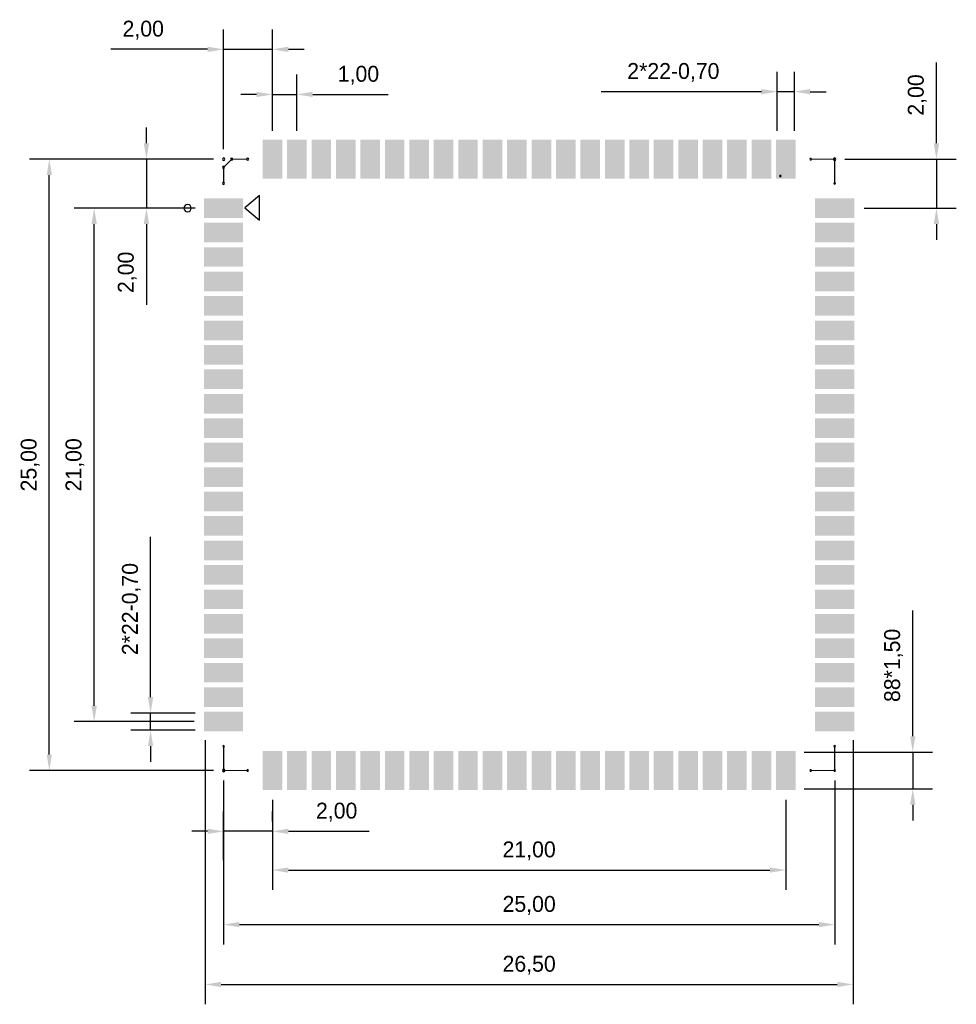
# Model space of a CAD drawing. Header units: millimetres. Extents: x 79.8 to 118.1, y 60.3 to 100.6.
import ezdxf

# ---------------------------------------------------------------- set-up
doc = ezdxf.new("R2010")
doc.units = ezdxf.units.MM
for name, color, linetype in [('Mechanical2', 216, 'Continuous'), ('TopLayer', 1, 'Continuous'), ('TopOverlay', 2, 'Continuous'), ('TopPaste', 8, 'Continuous'), ('TopSolder', 216, 'Continuous')]:
    doc.layers.add(name, color=color, linetype=linetype)
doc.dimstyles.new('ISO-25', dxfattribs={"dimscale": 0.65, "dimtxt": 1, "dimasz": 1, "dimexe": 1.25, "dimexo": 0.625, "dimtad": 1, "dimzin": 0, "dimtxsty": 'Standard', "dimcen": 2.5, "dimadec": 0, "dimazin": 0, "dimtfac": 1, "dimtmove": 0, "dimatfit": 3, "dimfxl": 1, "dimarcsym": 0})

# ---------------------------------------------------------------- blocks, each defined once
blk = doc.blocks.new('*D2')
at = {"color": 0, "lineweight": -2}
for p, q in [((90.114, 96.019), (90.114, 98.324)), ((91.114, 96.019), (91.114, 98.324)), ((89.464, 97.512), (88.814, 97.512)), ((90.114, 97.512), (91.114, 97.512)), ((91.764, 97.512), (94.851, 97.512))]:
    blk.add_line(p, q, dxfattribs=at)
at = {"color": 0}
for points in [[(89.464, 97.404), (89.464, 97.62), (90.114, 97.512)], [(91.764, 97.62), (91.764, 97.404), (91.114, 97.512)]]:
    blk.add_solid(points, dxfattribs=at)
at = {"layer": 'Defpoints', "color": 0}
for p in [(91.114, 97.512), (90.114, 95.613), (91.114, 95.613)]:
    blk.add_point(p, dxfattribs=at)
at = {"color": 0, "insert": (93.632, 98.297), "char_height": 0.65, "attachment_point": 5}
blk.add_mtext('1,00', dxfattribs=at)
blk = doc.blocks.new('*D4')
at = {"color": 0, "lineweight": -2}
for p, q in [((110.764, 96.019), (110.764, 98.438)), ((111.464, 96.019), (111.464, 98.438)), ((110.114, 97.625), (103.56, 97.625)), ((111.464, 97.625), (110.764, 97.625)), ((112.114, 97.625), (112.764, 97.625))]:
    blk.add_line(p, q, dxfattribs=at)
at = {"color": 0}
for points in [[(110.114, 97.517), (110.114, 97.734), (110.764, 97.625)], [(112.114, 97.734), (112.114, 97.517), (111.464, 97.625)]]:
    blk.add_solid(points, dxfattribs=at)
at = {"layer": 'Defpoints', "color": 0}
for p in [(110.764, 97.625), (110.764, 95.613), (111.464, 95.613)]:
    blk.add_point(p, dxfattribs=at)
at = {"color": 0, "insert": (106.512, 98.411), "char_height": 0.65, "attachment_point": 5}
blk.add_mtext('2*22-0,70', dxfattribs=at)
blk = doc.blocks.new('*D7')
at = {"color": 0, "lineweight": -2}
for p, q in [((90.114, 68.656), (90.114, 64.977)), ((111.114, 68.656), (111.114, 64.977)), ((90.764, 65.79), (110.464, 65.79))]:
    blk.add_line(p, q, dxfattribs=at)
at = {"color": 0}
for points in [[(90.764, 65.898), (90.764, 65.682), (90.114, 65.79)], [(110.464, 65.682), (110.464, 65.898), (111.114, 65.79)]]:
    blk.add_solid(points, dxfattribs=at)
at = {"layer": 'Defpoints', "color": 0}
for p in [(90.114, 69.062), (111.114, 69.062), (111.114, 65.79)]:
    blk.add_point(p, dxfattribs=at)
at = {"color": 0, "insert": (100.614, 66.575), "char_height": 0.65, "attachment_point": 5}
blk.add_mtext('21,00', dxfattribs=at)
blk = doc.blocks.new('*D8')
at = {"color": 0, "lineweight": -2}
for p, q in [((88.114, 69.457), (88.114, 62.746)), ((113.114, 69.457), (113.114, 62.746)), ((88.764, 63.559), (112.464, 63.559))]:
    blk.add_line(p, q, dxfattribs=at)
at = {"color": 0}
for points in [[(88.764, 63.667), (88.764, 63.451), (88.114, 63.559)], [(112.464, 63.451), (112.464, 63.667), (113.114, 63.559)]]:
    blk.add_solid(points, dxfattribs=at)
at = {"layer": 'Defpoints', "color": 0}
for p in [(88.114, 69.863), (113.114, 69.863), (113.114, 63.559)]:
    blk.add_point(p, dxfattribs=at)
at = {"color": 0, "insert": (100.614, 64.344), "char_height": 0.65, "attachment_point": 5}
blk.add_mtext('25,00', dxfattribs=at)
blk = doc.blocks.new('*D9')
at = {"color": 0, "lineweight": -2}
for p, q in [((87.708, 94.863), (80.174, 94.863)), ((80.987, 70.513), (80.987, 94.213)), ((87.708, 69.863), (80.174, 69.863))]:
    blk.add_line(p, q, dxfattribs=at)
at = {"color": 0}
for points in [[(81.095, 94.213), (80.879, 94.213), (80.987, 94.863)], [(80.879, 70.513), (81.095, 70.513), (80.987, 69.863)]]:
    blk.add_solid(points, dxfattribs=at)
at = {"layer": 'Defpoints', "color": 0}
for p in [(80.987, 94.863), (88.114, 94.863), (88.114, 69.863)]:
    blk.add_point(p, dxfattribs=at)
at = {"color": 0, "insert": (80.201, 82.363), "char_height": 0.65, "attachment_point": 5, "rotation": 90}
blk.add_mtext('25,00', dxfattribs=at)
blk = doc.blocks.new('*D11')
at = {"color": 0, "lineweight": -2}
for p, q in [((84.959, 95.513), (84.959, 96.163)), ((87.708, 94.863), (84.147, 94.863)), ((84.959, 94.863), (84.959, 92.863)), ((86.958, 92.863), (84.147, 92.863)), ((84.959, 92.213), (84.959, 88.909))]:
    blk.add_line(p, q, dxfattribs=at)
at = {"color": 0}
for points in [[(84.851, 95.513), (85.067, 95.513), (84.959, 94.863)], [(85.067, 92.213), (84.851, 92.213), (84.959, 92.863)]]:
    blk.add_solid(points, dxfattribs=at)
at = {"layer": 'Defpoints', "color": 0}
for p in [(88.114, 94.863), (84.959, 92.863), (87.364, 92.863)]:
    blk.add_point(p, dxfattribs=at)
at = {"color": 0, "insert": (84.174, 90.236), "char_height": 0.65, "attachment_point": 5, "rotation": 90}
blk.add_mtext('2,00', dxfattribs=at)
blk = doc.blocks.new('*D12')
at = {"color": 0, "lineweight": -2}
for p, q in [((86.958, 92.863), (82.009, 92.863)), ((82.821, 72.513), (82.821, 92.213)), ((86.907, 71.863), (82.009, 71.863))]:
    blk.add_line(p, q, dxfattribs=at)
at = {"color": 0}
for points in [[(82.93, 92.213), (82.713, 92.213), (82.821, 92.863)], [(82.713, 72.513), (82.93, 72.513), (82.821, 71.863)]]:
    blk.add_solid(points, dxfattribs=at)
at = {"layer": 'Defpoints', "color": 0}
for p in [(82.821, 92.863), (87.364, 92.863), (87.313, 71.863)]:
    blk.add_point(p, dxfattribs=at)
at = {"color": 0, "insert": (82.036, 82.363), "char_height": 0.65, "attachment_point": 5, "rotation": 90}
blk.add_mtext('21,00', dxfattribs=at)
blk = doc.blocks.new('*D13')
at = {"color": 0, "lineweight": -2}
for p, q in [((85.129, 72.863), (85.129, 79.417)), ((86.958, 72.213), (84.317, 72.213)), ((85.129, 71.513), (85.129, 72.213)), ((86.958, 71.513), (84.317, 71.513)), ((85.129, 70.863), (85.129, 70.213))]:
    blk.add_line(p, q, dxfattribs=at)
at = {"color": 0}
for points in [[(85.021, 72.863), (85.238, 72.863), (85.129, 72.213)], [(85.238, 70.863), (85.021, 70.863), (85.129, 71.513)]]:
    blk.add_solid(points, dxfattribs=at)
at = {"layer": 'Defpoints', "color": 0}
for p in [(85.129, 72.213), (87.364, 72.213), (87.364, 71.513)]:
    blk.add_point(p, dxfattribs=at)
at = {"color": 0, "insert": (84.344, 76.465), "char_height": 0.65, "attachment_point": 5, "rotation": 90}
blk.add_mtext('2*22-0,70', dxfattribs=at)
blk = doc.blocks.new('*D14')
at = {"color": 0, "lineweight": -2}
for p, q in [((88.114, 66.196), (88.114, 68.187)), ((90.114, 67.781), (90.114, 68.187)), ((87.464, 67.374), (86.814, 67.374)), ((90.114, 67.374), (88.114, 67.374)), ((90.764, 67.374), (94.068, 67.374))]:
    blk.add_line(p, q, dxfattribs=at)
at = {"color": 0}
for points in [[(87.464, 67.266), (87.464, 67.483), (88.114, 67.374)], [(90.764, 67.483), (90.764, 67.266), (90.114, 67.374)]]:
    blk.add_solid(points, dxfattribs=at)
at = {"layer": 'Defpoints', "color": 0}
for p in [(88.114, 67.374), (90.114, 67.374), (88.114, 65.79)]:
    blk.add_point(p, dxfattribs=at)
at = {"color": 0, "insert": (92.741, 68.16), "char_height": 0.65, "attachment_point": 5}
blk.add_mtext('2,00', dxfattribs=at)
blk = doc.blocks.new('*D15')
at = {"color": 0, "lineweight": -2}
for p, q in [((87.364, 71.107), (87.364, 60.299)), ((113.864, 71.107), (113.864, 60.299)), ((88.014, 61.112), (113.214, 61.112))]:
    blk.add_line(p, q, dxfattribs=at)
at = {"color": 0}
for points in [[(88.014, 61.22), (88.014, 61.004), (87.364, 61.112)], [(113.214, 61.004), (113.214, 61.22), (113.864, 61.112)]]:
    blk.add_solid(points, dxfattribs=at)
at = {"layer": 'Defpoints', "color": 0}
for p in [(87.364, 71.513), (113.864, 71.513), (113.864, 61.112)]:
    blk.add_point(p, dxfattribs=at)
at = {"color": 0, "insert": (100.614, 61.897), "char_height": 0.65, "attachment_point": 5}
blk.add_mtext('26,50', dxfattribs=at)
blk = doc.blocks.new('*D16')
at = {"color": 0, "lineweight": -2}
for p, q in [((88.114, 95.269), (88.114, 100.17)), ((90.114, 96.019), (90.114, 100.17)), ((87.464, 99.357), (83.501, 99.357)), ((88.114, 99.357), (90.114, 99.357)), ((90.764, 99.357), (91.414, 99.357))]:
    blk.add_line(p, q, dxfattribs=at)
at = {"color": 0}
for points in [[(87.464, 99.249), (87.464, 99.466), (88.114, 99.357)], [(90.764, 99.466), (90.764, 99.249), (90.114, 99.357)]]:
    blk.add_solid(points, dxfattribs=at)
at = {"layer": 'Defpoints', "color": 0}
for p in [(90.114, 99.357), (90.114, 95.613), (88.114, 94.863)]:
    blk.add_point(p, dxfattribs=at)
at = {"color": 0, "insert": (84.828, 100.143), "char_height": 0.65, "attachment_point": 5}
blk.add_mtext('2,00', dxfattribs=at)
blk = doc.blocks.new('*D18')
at = {"color": 0, "lineweight": -2}
for p, q in [((117.274, 95.513), (117.274, 98.817)), ((113.521, 94.863), (118.087, 94.863)), ((117.274, 94.863), (117.274, 92.863)), ((114.321, 92.863), (118.087, 92.863)), ((117.274, 92.213), (117.274, 91.563))]:
    blk.add_line(p, q, dxfattribs=at)
at = {"color": 0}
for points in [[(117.166, 95.513), (117.383, 95.513), (117.274, 94.863)], [(117.383, 92.213), (117.166, 92.213), (117.274, 92.863)]]:
    blk.add_solid(points, dxfattribs=at)
at = {"layer": 'Defpoints', "color": 0}
for p in [(113.115, 94.863), (113.915, 92.863), (117.274, 92.863)]:
    blk.add_point(p, dxfattribs=at)
at = {"color": 0, "insert": (116.489, 97.49), "char_height": 0.65, "attachment_point": 5, "rotation": 90}
blk.add_mtext('2,00', dxfattribs=at)
blk = doc.blocks.new('*D19')
at = {"color": 0, "lineweight": -2}
for p, q in [((116.306, 71.263), (116.306, 76.409)), ((111.87, 70.613), (117.119, 70.613)), ((116.306, 70.613), (116.306, 69.113)), ((111.87, 69.113), (117.119, 69.113)), ((116.306, 68.463), (116.306, 67.813))]:
    blk.add_line(p, q, dxfattribs=at)
at = {"color": 0}
for points in [[(116.198, 71.263), (116.415, 71.263), (116.306, 70.613)], [(116.415, 68.463), (116.198, 68.463), (116.306, 69.113)]]:
    blk.add_solid(points, dxfattribs=at)
at = {"layer": 'Defpoints', "color": 0}
for p in [(111.464, 70.613), (111.464, 69.113), (116.306, 69.113)]:
    blk.add_point(p, dxfattribs=at)
at = {"color": 0, "insert": (115.521, 74.161), "char_height": 0.65, "attachment_point": 5, "rotation": 90}
blk.add_mtext('88*1,50', dxfattribs=at)

msp = doc.modelspace()

# ---------------------------------------------------------------- linework, layer by layer
at = {"layer": 'Mechanical2'}
for centre, start, end in [((88.114, 94.863), 360, 180), ((88.114, 94.863), 360, 180), ((88.114, 94.863), 180, 0), ((88.114, 94.863), 180, 0), ((113.115, 94.863), 359.9947, 179.9947), ((113.115, 94.863), 179.9947, 359.9947), ((113.115, 94.863), 179.9947, 359.9947), ((88.114, 69.863), 0, 180), ((88.114, 69.863), 0, 180), ((88.114, 69.863), 180, 0), ((88.114, 69.863), 180, 0)]:
    msp.add_arc(centre, 0.05, start, end, dxfattribs=at)
at = {"layer": 'TopLayer'}
for points in [[(89.764, 94.113), (90.464, 94.113), (89.764, 95.613), (90.464, 95.613)], [(90.764, 94.113), (91.464, 94.113), (90.764, 95.613), (91.464, 95.613)], [(91.764, 94.113), (92.464, 94.113), (91.764, 95.613), (92.464, 95.613)], [(92.764, 94.113), (93.464, 94.113), (92.764, 95.613), (93.464, 95.613)], [(93.764, 94.113), (94.464, 94.113), (93.764, 95.613), (94.464, 95.613)], [(94.764, 94.113), (95.464, 94.113), (94.764, 95.613), (95.464, 95.613)], [(95.764, 94.113), (96.464, 94.113), (95.764, 95.613), (96.464, 95.613)], [(96.764, 94.113), (97.464, 94.113), (96.764, 95.613), (97.464, 95.613)], [(97.764, 94.113), (98.464, 94.113), (97.764, 95.613), (98.464, 95.613)], [(98.764, 94.113), (99.464, 94.113), (98.764, 95.613), (99.464, 95.613)], [(99.764, 94.113), (100.464, 94.113), (99.764, 95.613), (100.464, 95.613)], [(100.764, 94.113), (101.464, 94.113), (100.764, 95.613), (101.464, 95.613)], [(101.764, 94.113), (102.464, 94.113), (101.764, 95.613), (102.464, 95.613)], [(102.764, 94.113), (103.464, 94.113), (102.764, 95.613), (103.464, 95.613)], [(103.764, 94.113), (104.464, 94.113), (103.764, 95.613), (104.464, 95.613)], [(104.764, 94.113), (105.464, 94.113), (104.764, 95.613), (105.464, 95.613)], [(105.764, 94.113), (106.464, 94.113), (105.764, 95.613), (106.464, 95.613)], [(106.764, 94.113), (107.464, 94.113), (106.764, 95.613), (107.464, 95.613)], [(107.764, 94.113), (108.464, 94.113), (107.764, 95.613), (108.464, 95.613)], [(108.764, 94.113), (109.464, 94.113), (108.764, 95.613), (109.464, 95.613)], [(109.764, 94.113), (110.464, 94.113), (109.764, 95.613), (110.464, 95.613)], [(110.764, 94.113), (111.464, 94.113), (110.764, 95.613), (111.464, 95.613)], [(88.864, 92.513), (88.864, 93.213), (87.364, 92.513), (87.364, 93.213)], [(112.364, 93.213), (112.364, 92.513), (113.864, 93.213), (113.864, 92.513)], [(88.864, 91.513), (88.864, 92.213), (87.364, 91.513), (87.364, 92.213)], [(112.364, 92.213), (112.364, 91.513), (113.864, 92.213), (113.864, 91.513)], [(88.864, 90.513), (88.864, 91.213), (87.364, 90.513), (87.364, 91.213)], [(112.364, 91.213), (112.364, 90.513), (113.864, 91.213), (113.864, 90.513)], [(88.864, 89.513), (88.864, 90.213), (87.364, 89.513), (87.364, 90.213)], [(112.364, 90.213), (112.364, 89.513), (113.864, 90.213), (113.864, 89.513)], [(88.864, 88.513), (88.864, 89.213), (87.364, 88.513), (87.364, 89.213)], [(112.364, 89.213), (112.364, 88.513), (113.864, 89.213), (113.864, 88.513)], [(88.864, 87.513), (88.864, 88.213), (87.364, 87.513), (87.364, 88.213)], [(112.364, 88.213), (112.364, 87.513), (113.864, 88.213), (113.864, 87.513)], [(88.864, 86.513), (88.864, 87.213), (87.364, 86.513), (87.364, 87.213)], [(112.364, 87.213), (112.364, 86.513), (113.864, 87.213), (113.864, 86.513)], [(88.864, 85.513), (88.864, 86.213), (87.364, 85.513), (87.364, 86.213)], [(112.364, 86.213), (112.364, 85.513), (113.864, 86.213), (113.864, 85.513)], [(88.864, 84.513), (88.864, 85.213), (87.364, 84.513), (87.364, 85.213)], [(112.364, 85.213), (112.364, 84.513), (113.864, 85.213), (113.864, 84.513)], [(88.864, 83.513), (88.864, 84.213), (87.364, 83.513), (87.364, 84.213)], [(112.364, 84.213), (112.364, 83.513), (113.864, 84.213), (113.864, 83.513)], [(88.864, 82.513), (88.864, 83.213), (87.364, 82.513), (87.364, 83.213)], [(112.364, 83.213), (112.364, 82.513), (113.864, 83.213), (113.864, 82.513)], [(88.864, 81.513), (88.864, 82.213), (87.364, 81.513), (87.364, 82.213)], [(112.364, 82.213), (112.364, 81.513), (113.864, 82.213), (113.864, 81.513)], [(88.864, 80.513), (88.864, 81.213), (87.364, 80.513), (87.364, 81.213)], [(112.364, 81.213), (112.364, 80.513), (113.864, 81.213), (113.864, 80.513)], [(88.864, 79.513), (88.864, 80.213), (87.364, 79.513), (87.364, 80.213)], [(112.364, 80.213), (112.364, 79.513), (113.864, 80.213), (113.864, 79.513)], [(88.864, 78.513), (88.864, 79.213), (87.364, 78.513), (87.364, 79.213)], [(112.364, 79.213), (112.364, 78.513), (113.864, 79.213), (113.864, 78.513)], [(88.864, 77.513), (88.864, 78.213), (87.364, 77.513), (87.364, 78.213)], [(112.364, 78.213), (112.364, 77.513), (113.864, 78.213), (113.864, 77.513)], [(88.864, 76.513), (88.864, 77.213), (87.364, 76.513), (87.364, 77.213)], [(112.364, 77.213), (112.364, 76.513), (113.864, 77.213), (113.864, 76.513)], [(88.864, 75.513), (88.864, 76.213), (87.364, 75.513), (87.364, 76.213)], [(112.364, 76.213), (112.364, 75.513), (113.864, 76.213), (113.864, 75.513)], [(88.864, 74.513), (88.864, 75.213), (87.364, 74.513), (87.364, 75.213)], [(112.364, 75.213), (112.364, 74.513), (113.864, 75.213), (113.864, 74.513)], [(88.864, 73.513), (88.864, 74.213), (87.364, 73.513), (87.364, 74.213)], [(112.364, 74.213), (112.364, 73.513), (113.864, 74.213), (113.864, 73.513)], [(88.864, 72.513), (88.864, 73.213), (87.364, 72.513), (87.364, 73.213)], [(112.364, 73.213), (112.364, 72.513), (113.864, 73.213), (113.864, 72.513)], [(88.864, 71.513), (88.864, 72.213), (87.364, 71.513), (87.364, 72.213)], [(112.364, 72.213), (112.364, 71.513), (113.864, 72.213), (113.864, 71.513)], [(90.464, 70.613), (89.764, 70.613), (90.464, 69.113), (89.764, 69.113)], [(91.464, 70.613), (90.764, 70.613), (91.464, 69.113), (90.764, 69.113)], [(92.464, 70.613), (91.764, 70.613), (92.464, 69.113), (91.764, 69.113)], [(93.464, 70.613), (92.764, 70.613), (93.464, 69.113), (92.764, 69.113)], [(94.464, 70.613), (93.764, 70.613), (94.464, 69.113), (93.764, 69.113)], [(95.464, 70.613), (94.764, 70.613), (95.464, 69.113), (94.764, 69.113)], [(96.464, 70.613), (95.764, 70.613), (96.464, 69.113), (95.764, 69.113)], [(97.464, 70.613), (96.764, 70.613), (97.464, 69.113), (96.764, 69.113)], [(98.464, 70.613), (97.764, 70.613), (98.464, 69.113), (97.764, 69.113)], [(99.464, 70.613), (98.764, 70.613), (99.464, 69.113), (98.764, 69.113)], [(100.464, 70.613), (99.764, 70.613), (100.464, 69.113), (99.764, 69.113)], [(101.464, 70.613), (100.764, 70.613), (101.464, 69.113), (100.764, 69.113)], [(102.464, 70.613), (101.764, 70.613), (102.464, 69.113), (101.764, 69.113)], [(103.464, 70.613), (102.764, 70.613), (103.464, 69.113), (102.764, 69.113)], [(104.464, 70.613), (103.764, 70.613), (104.464, 69.113), (103.764, 69.113)], [(105.464, 70.613), (104.764, 70.613), (105.464, 69.113), (104.764, 69.113)], [(106.464, 70.613), (105.764, 70.613), (106.464, 69.113), (105.764, 69.113)], [(107.464, 70.613), (106.764, 70.613), (107.464, 69.113), (106.764, 69.113)], [(108.464, 70.613), (107.764, 70.613), (108.464, 69.113), (107.764, 69.113)], [(109.464, 70.613), (108.764, 70.613), (109.464, 69.113), (108.764, 69.113)], [(110.464, 70.613), (109.764, 70.613), (110.464, 69.113), (109.764, 69.113)], [(111.464, 70.613), (110.764, 70.613), (111.464, 69.113), (110.764, 69.113)]]:
    msp.add_solid(points, dxfattribs=at)
at = {"layer": 'TopOverlay'}
for p, q in [((89.585, 93.384), (88.985, 92.875)), ((89.585, 92.374), (89.585, 93.384)), ((88.985, 92.875), (89.585, 92.374))]:
    msp.add_line(p, q, dxfattribs=at)
at = {"layer": 'TopOverlay', "const_width": 0.05}
for points in [[(88.114, 93.875), (88.114, 94.529), (88.447, 94.863), (89.102, 94.863)], [(112.125, 94.863), (113.114, 94.863), (113.114, 93.875)], [(89.102, 69.863), (88.114, 69.863), (88.114, 70.851)], [(112.125, 69.863), (113.114, 69.863), (113.114, 70.851)]]:
    msp.add_lwpolyline(points, dxfattribs=at)
at = {"layer": 'TopOverlay'}
for centre, radius, start, end in [((88.447, 94.863), 0.0445, 360, 180), ((88.447, 94.863), 0.0445, 360, 180), ((88.447, 94.863), 0.0445, 180, 0), ((88.447, 94.863), 0.0445, 180, 0), ((89.102, 94.863), 0.0445, 360, 180), ((89.102, 94.863), 0.0445, 180, 0), ((112.125, 94.863), 0.0318, 359.9947, 179.9947), ((112.125, 94.863), 0.0318, 179.9947, 359.9947), ((113.114, 94.863), 0.0318, 359.9947, 179.9947), ((113.114, 94.863), 0.0318, 359.9947, 179.9947), ((113.114, 94.863), 0.0318, 179.9947, 359.9947), ((113.114, 94.863), 0.0318, 179.9947, 359.9947), ((88.114, 94.529), 0.0445, 360, 180), ((88.114, 94.529), 0.0445, 360, 180), ((88.114, 94.529), 0.0445, 180, 0), ((88.114, 94.529), 0.0445, 180, 0), ((88.114, 93.875), 0.0445, 360, 180), ((88.114, 93.875), 0.0445, 180, 0), ((110.892, 94.18), 0.0317, 360, 180), ((110.892, 94.18), 0.0318, 180, 0), ((113.114, 93.875), 0.0318, 359.9947, 179.9947), ((113.114, 93.875), 0.0318, 179.9947, 359.9947), ((86.644, 92.863), 0.15, 0, 180), ((86.644, 92.863), 0.15, 180, 0), ((88.114, 70.851), 0.0317, 0, 180), ((113.114, 70.851), 0.0318, 0, 180), ((88.114, 70.851), 0.0318, 180, 0), ((113.114, 70.851), 0.0318, 180, 360), ((88.114, 69.863), 0.0317, 0, 180), ((88.114, 69.863), 0.0317, 0, 180), ((88.114, 69.863), 0.0318, 180, 0), ((88.114, 69.863), 0.0318, 180, 0), ((89.102, 69.863), 0.0318, 0, 180), ((89.102, 69.863), 0.0318, 180, 360), ((112.125, 69.863), 0.0318, 0, 180), ((112.125, 69.863), 0.0318, 180, 360), ((113.114, 69.863), 0.0318, 0, 180), ((113.114, 69.863), 0.0318, 0, 180), ((113.114, 69.863), 0.0318, 180, 360), ((113.114, 69.863), 0.0318, 180, 360)]:
    msp.add_arc(centre, radius, start, end, dxfattribs=at)
at = {"layer": 'TopPaste'}
for points in [[(89.764, 94.113), (90.464, 94.113), (89.764, 95.613), (90.464, 95.613)], [(90.764, 94.113), (91.464, 94.113), (90.764, 95.613), (91.464, 95.613)], [(91.764, 94.113), (92.464, 94.113), (91.764, 95.613), (92.464, 95.613)], [(92.764, 94.113), (93.464, 94.113), (92.764, 95.613), (93.464, 95.613)], [(93.764, 94.113), (94.464, 94.113), (93.764, 95.613), (94.464, 95.613)], [(94.764, 94.113), (95.464, 94.113), (94.764, 95.613), (95.464, 95.613)], [(95.764, 94.113), (96.464, 94.113), (95.764, 95.613), (96.464, 95.613)], [(96.764, 94.113), (97.464, 94.113), (96.764, 95.613), (97.464, 95.613)], [(97.764, 94.113), (98.464, 94.113), (97.764, 95.613), (98.464, 95.613)], [(98.764, 94.113), (99.464, 94.113), (98.764, 95.613), (99.464, 95.613)], [(99.764, 94.113), (100.464, 94.113), (99.764, 95.613), (100.464, 95.613)], [(100.764, 94.113), (101.464, 94.113), (100.764, 95.613), (101.464, 95.613)], [(101.764, 94.113), (102.464, 94.113), (101.764, 95.613), (102.464, 95.613)], [(102.764, 94.113), (103.464, 94.113), (102.764, 95.613), (103.464, 95.613)], [(103.764, 94.113), (104.464, 94.113), (103.764, 95.613), (104.464, 95.613)], [(104.764, 94.113), (105.464, 94.113), (104.764, 95.613), (105.464, 95.613)], [(105.764, 94.113), (106.464, 94.113), (105.764, 95.613), (106.464, 95.613)], [(106.764, 94.113), (107.464, 94.113), (106.764, 95.613), (107.464, 95.613)], [(107.764, 94.113), (108.464, 94.113), (107.764, 95.613), (108.464, 95.613)], [(108.764, 94.113), (109.464, 94.113), (108.764, 95.613), (109.464, 95.613)], [(109.764, 94.113), (110.464, 94.113), (109.764, 95.613), (110.464, 95.613)], [(110.764, 94.113), (111.464, 94.113), (110.764, 95.613), (111.464, 95.613)], [(88.864, 92.513), (88.864, 93.213), (87.364, 92.513), (87.364, 93.213)], [(112.364, 93.213), (112.364, 92.513), (113.864, 93.213), (113.864, 92.513)], [(88.864, 91.513), (88.864, 92.213), (87.364, 91.513), (87.364, 92.213)], [(112.364, 92.213), (112.364, 91.513), (113.864, 92.213), (113.864, 91.513)], [(88.864, 90.513), (88.864, 91.213), (87.364, 90.513), (87.364, 91.213)], [(112.364, 91.213), (112.364, 90.513), (113.864, 91.213), (113.864, 90.513)], [(88.864, 89.513), (88.864, 90.213), (87.364, 89.513), (87.364, 90.213)], [(112.364, 90.213), (112.364, 89.513), (113.864, 90.213), (113.864, 89.513)], [(88.864, 88.513), (88.864, 89.213), (87.364, 88.513), (87.364, 89.213)], [(112.364, 89.213), (112.364, 88.513), (113.864, 89.213), (113.864, 88.513)], [(88.864, 87.513), (88.864, 88.213), (87.364, 87.513), (87.364, 88.213)], [(112.364, 88.213), (112.364, 87.513), (113.864, 88.213), (113.864, 87.513)], [(88.864, 86.513), (88.864, 87.213), (87.364, 86.513), (87.364, 87.213)], [(112.364, 87.213), (112.364, 86.513), (113.864, 87.213), (113.864, 86.513)], [(88.864, 85.513), (88.864, 86.213), (87.364, 85.513), (87.364, 86.213)], [(112.364, 86.213), (112.364, 85.513), (113.864, 86.213), (113.864, 85.513)], [(88.864, 84.513), (88.864, 85.213), (87.364, 84.513), (87.364, 85.213)], [(112.364, 85.213), (112.364, 84.513), (113.864, 85.213), (113.864, 84.513)], [(88.864, 83.513), (88.864, 84.213), (87.364, 83.513), (87.364, 84.213)], [(112.364, 84.213), (112.364, 83.513), (113.864, 84.213), (113.864, 83.513)], [(88.864, 82.513), (88.864, 83.213), (87.364, 82.513), (87.364, 83.213)], [(112.364, 83.213), (112.364, 82.513), (113.864, 83.213), (113.864, 82.513)], [(88.864, 81.513), (88.864, 82.213), (87.364, 81.513), (87.364, 82.213)], [(112.364, 82.213), (112.364, 81.513), (113.864, 82.213), (113.864, 81.513)], [(88.864, 80.513), (88.864, 81.213), (87.364, 80.513), (87.364, 81.213)], [(112.364, 81.213), (112.364, 80.513), (113.864, 81.213), (113.864, 80.513)], [(88.864, 79.513), (88.864, 80.213), (87.364, 79.513), (87.364, 80.213)], [(112.364, 80.213), (112.364, 79.513), (113.864, 80.213), (113.864, 79.513)], [(88.864, 78.513), (88.864, 79.213), (87.364, 78.513), (87.364, 79.213)], [(112.364, 79.213), (112.364, 78.513), (113.864, 79.213), (113.864, 78.513)], [(88.864, 77.513), (88.864, 78.213), (87.364, 77.513), (87.364, 78.213)], [(112.364, 78.213), (112.364, 77.513), (113.864, 78.213), (113.864, 77.513)], [(88.864, 76.513), (88.864, 77.213), (87.364, 76.513), (87.364, 77.213)], [(112.364, 77.213), (112.364, 76.513), (113.864, 77.213), (113.864, 76.513)], [(88.864, 75.513), (88.864, 76.213), (87.364, 75.513), (87.364, 76.213)], [(112.364, 76.213), (112.364, 75.513), (113.864, 76.213), (113.864, 75.513)], [(88.864, 74.513), (88.864, 75.213), (87.364, 74.513), (87.364, 75.213)], [(112.364, 75.213), (112.364, 74.513), (113.864, 75.213), (113.864, 74.513)], [(88.864, 73.513), (88.864, 74.213), (87.364, 73.513), (87.364, 74.213)], [(112.364, 74.213), (112.364, 73.513), (113.864, 74.213), (113.864, 73.513)], [(88.864, 72.513), (88.864, 73.213), (87.364, 72.513), (87.364, 73.213)], [(112.364, 73.213), (112.364, 72.513), (113.864, 73.213), (113.864, 72.513)], [(88.864, 71.513), (88.864, 72.213), (87.364, 71.513), (87.364, 72.213)], [(112.364, 72.213), (112.364, 71.513), (113.864, 72.213), (113.864, 71.513)], [(90.464, 70.613), (89.764, 70.613), (90.464, 69.113), (89.764, 69.113)], [(91.464, 70.613), (90.764, 70.613), (91.464, 69.113), (90.764, 69.113)], [(92.464, 70.613), (91.764, 70.613), (92.464, 69.113), (91.764, 69.113)], [(93.464, 70.613), (92.764, 70.613), (93.464, 69.113), (92.764, 69.113)], [(94.464, 70.613), (93.764, 70.613), (94.464, 69.113), (93.764, 69.113)], [(95.464, 70.613), (94.764, 70.613), (95.464, 69.113), (94.764, 69.113)], [(96.464, 70.613), (95.764, 70.613), (96.464, 69.113), (95.764, 69.113)], [(97.464, 70.613), (96.764, 70.613), (97.464, 69.113), (96.764, 69.113)], [(98.464, 70.613), (97.764, 70.613), (98.464, 69.113), (97.764, 69.113)], [(99.464, 70.613), (98.764, 70.613), (99.464, 69.113), (98.764, 69.113)], [(100.464, 70.613), (99.764, 70.613), (100.464, 69.113), (99.764, 69.113)], [(101.464, 70.613), (100.764, 70.613), (101.464, 69.113), (100.764, 69.113)], [(102.464, 70.613), (101.764, 70.613), (102.464, 69.113), (101.764, 69.113)], [(103.464, 70.613), (102.764, 70.613), (103.464, 69.113), (102.764, 69.113)], [(104.464, 70.613), (103.764, 70.613), (104.464, 69.113), (103.764, 69.113)], [(105.464, 70.613), (104.764, 70.613), (105.464, 69.113), (104.764, 69.113)], [(106.464, 70.613), (105.764, 70.613), (106.464, 69.113), (105.764, 69.113)], [(107.464, 70.613), (106.764, 70.613), (107.464, 69.113), (106.764, 69.113)], [(108.464, 70.613), (107.764, 70.613), (108.464, 69.113), (107.764, 69.113)], [(109.464, 70.613), (108.764, 70.613), (109.464, 69.113), (108.764, 69.113)], [(110.464, 70.613), (109.764, 70.613), (110.464, 69.113), (109.764, 69.113)], [(111.464, 70.613), (110.764, 70.613), (111.464, 69.113), (110.764, 69.113)]]:
    msp.add_solid(points, dxfattribs=at)
at = {"layer": 'TopSolder'}
for points in [[(89.713, 94.062), (90.514, 94.062), (89.713, 95.664), (90.514, 95.664)], [(90.713, 94.062), (91.514, 94.062), (90.713, 95.664), (91.514, 95.664)], [(91.713, 94.062), (92.514, 94.062), (91.713, 95.664), (92.514, 95.664)], [(92.713, 94.062), (93.514, 94.062), (92.713, 95.664), (93.514, 95.664)], [(93.713, 94.062), (94.514, 94.062), (93.713, 95.664), (94.514, 95.664)], [(94.713, 94.062), (95.514, 94.062), (94.713, 95.664), (95.514, 95.664)], [(95.713, 94.062), (96.515, 94.062), (95.713, 95.664), (96.515, 95.664)], [(96.713, 94.062), (97.515, 94.062), (96.713, 95.664), (97.515, 95.664)], [(97.713, 94.062), (98.515, 94.062), (97.713, 95.664), (98.515, 95.664)], [(98.713, 94.062), (99.515, 94.062), (98.713, 95.664), (99.515, 95.664)], [(99.713, 94.062), (100.515, 94.062), (99.713, 95.664), (100.515, 95.664)], [(100.713, 94.062), (101.515, 94.062), (100.713, 95.664), (101.515, 95.664)], [(101.713, 94.062), (102.515, 94.062), (101.713, 95.664), (102.515, 95.664)], [(102.713, 94.062), (103.515, 94.062), (102.713, 95.664), (103.515, 95.664)], [(103.713, 94.062), (104.515, 94.062), (103.713, 95.664), (104.515, 95.664)], [(104.713, 94.062), (105.515, 94.062), (104.713, 95.664), (105.515, 95.664)], [(105.713, 94.062), (106.515, 94.062), (105.713, 95.664), (106.515, 95.664)], [(106.713, 94.062), (107.515, 94.062), (106.713, 95.664), (107.515, 95.664)], [(107.713, 94.062), (108.515, 94.062), (107.713, 95.664), (108.515, 95.664)], [(108.713, 94.062), (109.515, 94.062), (108.713, 95.664), (109.515, 95.664)], [(109.713, 94.062), (110.515, 94.062), (109.713, 95.664), (110.515, 95.664)], [(110.713, 94.062), (111.515, 94.062), (110.713, 95.664), (111.515, 95.664)], [(88.915, 92.462), (88.915, 93.264), (87.313, 92.462), (87.313, 93.264)], [(112.313, 93.264), (112.313, 92.462), (113.915, 93.264), (113.915, 92.462)], [(88.915, 91.462), (88.915, 92.264), (87.313, 91.462), (87.313, 92.264)], [(112.313, 92.264), (112.313, 91.462), (113.915, 92.264), (113.915, 91.462)], [(88.915, 90.462), (88.915, 91.264), (87.313, 90.462), (87.313, 91.264)], [(112.313, 91.264), (112.313, 90.462), (113.915, 91.264), (113.915, 90.462)], [(88.915, 89.462), (88.915, 90.264), (87.313, 89.462), (87.313, 90.264)], [(112.313, 90.264), (112.313, 89.462), (113.915, 90.264), (113.915, 89.462)], [(88.915, 88.462), (88.915, 89.264), (87.313, 88.462), (87.313, 89.264)], [(112.313, 89.264), (112.313, 88.462), (113.915, 89.264), (113.915, 88.462)], [(88.915, 87.462), (88.915, 88.264), (87.313, 87.462), (87.313, 88.264)], [(112.313, 88.264), (112.313, 87.462), (113.915, 88.264), (113.915, 87.462)], [(88.915, 86.462), (88.915, 87.264), (87.313, 86.462), (87.313, 87.264)], [(112.313, 87.264), (112.313, 86.462), (113.915, 87.264), (113.915, 86.462)], [(88.915, 85.462), (88.915, 86.264), (87.313, 85.462), (87.313, 86.264)], [(112.313, 86.264), (112.313, 85.462), (113.915, 86.264), (113.915, 85.462)], [(88.915, 84.462), (88.915, 85.264), (87.313, 84.462), (87.313, 85.264)], [(112.313, 85.264), (112.313, 84.462), (113.915, 85.264), (113.915, 84.462)], [(88.915, 83.462), (88.915, 84.264), (87.313, 83.462), (87.313, 84.264)], [(112.313, 84.264), (112.313, 83.462), (113.915, 84.264), (113.915, 83.462)], [(88.915, 82.462), (88.915, 83.264), (87.313, 82.462), (87.313, 83.264)], [(112.313, 83.264), (112.313, 82.462), (113.915, 83.264), (113.915, 82.462)], [(88.915, 81.462), (88.915, 82.264), (87.313, 81.462), (87.313, 82.264)], [(112.313, 82.264), (112.313, 81.462), (113.915, 82.264), (113.915, 81.462)], [(88.915, 80.462), (88.915, 81.264), (87.313, 80.462), (87.313, 81.264)], [(112.313, 81.264), (112.313, 80.462), (113.915, 81.264), (113.915, 80.462)], [(88.915, 79.462), (88.915, 80.264), (87.313, 79.462), (87.313, 80.264)], [(112.313, 80.264), (112.313, 79.462), (113.915, 80.264), (113.915, 79.462)], [(88.915, 78.462), (88.915, 79.264), (87.313, 78.462), (87.313, 79.264)], [(112.313, 79.264), (112.313, 78.462), (113.915, 79.264), (113.915, 78.462)], [(88.915, 77.462), (88.915, 78.264), (87.313, 77.462), (87.313, 78.264)], [(112.313, 78.264), (112.313, 77.462), (113.915, 78.264), (113.915, 77.462)], [(88.915, 76.462), (88.915, 77.264), (87.313, 76.462), (87.313, 77.264)], [(112.313, 77.264), (112.313, 76.462), (113.915, 77.264), (113.915, 76.462)], [(88.915, 75.462), (88.915, 76.264), (87.313, 75.462), (87.313, 76.264)], [(112.313, 76.264), (112.313, 75.462), (113.915, 76.264), (113.915, 75.462)], [(88.915, 74.462), (88.915, 75.264), (87.313, 74.462), (87.313, 75.264)], [(112.313, 75.264), (112.313, 74.462), (113.915, 75.264), (113.915, 74.462)], [(88.915, 73.462), (88.915, 74.264), (87.313, 73.462), (87.313, 74.264)], [(112.313, 74.264), (112.313, 73.462), (113.915, 74.264), (113.915, 73.462)], [(88.915, 72.462), (88.915, 73.264), (87.313, 72.462), (87.313, 73.264)], [(112.313, 73.264), (112.313, 72.462), (113.915, 73.264), (113.915, 72.462)], [(88.915, 71.462), (88.915, 72.264), (87.313, 71.462), (87.313, 72.264)], [(112.313, 72.264), (112.313, 71.462), (113.915, 72.264), (113.915, 71.462)], [(90.514, 70.664), (89.713, 70.664), (90.514, 69.062), (89.713, 69.062)], [(91.515, 70.664), (90.713, 70.664), (91.515, 69.062), (90.713, 69.062)], [(92.515, 70.664), (91.713, 70.664), (92.515, 69.062), (91.713, 69.062)], [(93.515, 70.664), (92.713, 70.664), (93.515, 69.062), (92.713, 69.062)], [(94.515, 70.664), (93.713, 70.664), (94.515, 69.062), (93.713, 69.062)], [(95.515, 70.664), (94.713, 70.664), (95.515, 69.062), (94.713, 69.062)], [(96.515, 70.664), (95.713, 70.664), (96.515, 69.062), (95.713, 69.062)], [(97.515, 70.664), (96.713, 70.664), (97.515, 69.062), (96.713, 69.062)], [(98.515, 70.664), (97.713, 70.664), (98.515, 69.062), (97.713, 69.062)], [(99.515, 70.664), (98.713, 70.664), (99.515, 69.062), (98.713, 69.062)], [(100.515, 70.664), (99.713, 70.664), (100.515, 69.062), (99.713, 69.062)], [(101.515, 70.664), (100.713, 70.664), (101.515, 69.062), (100.713, 69.062)], [(102.515, 70.664), (101.713, 70.664), (102.515, 69.062), (101.713, 69.062)], [(103.515, 70.664), (102.713, 70.664), (103.515, 69.062), (102.713, 69.062)], [(104.515, 70.664), (103.713, 70.664), (104.515, 69.062), (103.713, 69.062)], [(105.515, 70.664), (104.713, 70.664), (105.515, 69.062), (104.713, 69.062)], [(106.515, 70.664), (105.713, 70.664), (106.515, 69.062), (105.713, 69.062)], [(107.515, 70.664), (106.713, 70.664), (107.515, 69.062), (106.713, 69.062)], [(108.515, 70.664), (107.713, 70.664), (108.515, 69.062), (107.713, 69.062)], [(109.515, 70.664), (108.713, 70.664), (109.515, 69.062), (108.713, 69.062)], [(110.515, 70.664), (109.713, 70.664), (110.515, 69.062), (109.713, 69.062)], [(111.515, 70.664), (110.713, 70.664), (111.515, 69.062), (110.713, 69.062)]]:
    msp.add_solid(points, dxfattribs=at)

# ---------------------------------------------------------------- dimensions: what is measured, and where the dimension line sits
for base, p1, p2, picture, middle in [((90.114, 99.357), (88.114, 94.863), (90.114, 95.613), '*D16', (84.828, 99.357)), ((88.114, 67.374), (90.114, 67.374), (88.114, 65.79), '*D14', (92.741, 67.374))]:
    dim = msp.add_linear_dim(base=base, p1=p1, p2=p2, dimstyle='ISO-25')
    dim.commit()
    dim.dimension.update_dxf_attribs({"geometry": picture, "text_midpoint": middle, "dimtype": 160})
for base, p1, p2, picture, middle in [((91.114, 97.512), (90.114, 95.613), (91.114, 95.613), '*D2', (93.632, 98.297)), ((113.864, 61.112), (87.364, 71.513), (113.864, 71.513), '*D15', (100.614, 61.897)), ((113.114, 63.559), (88.114, 69.863), (113.114, 69.863), '*D8', (100.614, 64.344)), ((111.114, 65.79), (90.114, 69.062), (111.114, 69.062), '*D7', (100.614, 66.575))]:
    dim = msp.add_linear_dim(base=base, p1=p1, p2=p2, dimstyle='ISO-25')
    dim.commit()
    dim.dimension.update_dxf_attribs({"geometry": picture, "text_midpoint": middle})
dim = msp.add_linear_dim(base=(110.764, 97.625), p1=(111.464, 95.613), p2=(110.764, 95.613), text='2*22-<>', dimstyle='ISO-25', override={"dimgap": 0.625, "dimtad": 1, "dimjust": 0, "dimdec": 2, "dimlfac": 1, "dimpost": '<>', "dimse1": 0, "dimse2": 0, "dimsd1": 0, "dimsd2": 0, "dimtofl": 1, "dimtvp": 0.1})
dim.commit()
dim.dimension.update_dxf_attribs({"geometry": '*D4', "text_midpoint": (106.512, 98.411)})
dim = msp.add_linear_dim(base=(117.274, 92.863), p1=(113.115, 94.863), p2=(113.915, 92.863), angle=90, dimstyle='ISO-25')
dim.commit()
dim.dimension.update_dxf_attribs({"geometry": '*D18', "text_midpoint": (117.274, 97.49), "dimtype": 160})
for base, p1, p2, picture, middle in [((84.959, 92.863), (88.114, 94.863), (87.364, 92.863), '*D11', (84.174, 90.236)), ((80.987, 94.863), (88.114, 69.863), (88.114, 94.863), '*D9', (80.201, 82.363)), ((82.821, 92.863), (87.313, 71.863), (87.364, 92.863), '*D12', (82.036, 82.363))]:
    dim = msp.add_linear_dim(base=base, p1=p1, p2=p2, angle=90, dimstyle='ISO-25')
    dim.commit()
    dim.dimension.update_dxf_attribs({"geometry": picture, "text_midpoint": middle})
dim = msp.add_linear_dim(base=(85.129, 72.213), p1=(87.364, 71.513), p2=(87.364, 72.213), angle=90, text='2*22-<>', dimstyle='ISO-25', override={"dimgap": 0.625, "dimtad": 1, "dimjust": 0, "dimdec": 2, "dimlfac": 1, "dimpost": '<>', "dimse1": 0, "dimse2": 0, "dimsd1": 0, "dimsd2": 0, "dimtofl": 1, "dimtvp": 0.1})
dim.commit()
dim.dimension.update_dxf_attribs({"geometry": '*D13', "text_midpoint": (84.344, 76.465)})
dim = msp.add_linear_dim(base=(116.306, 69.113), p1=(111.464, 70.613), p2=(111.464, 69.113), angle=90, text='88*<>', dimstyle='ISO-25', override={"dimgap": 0.625, "dimtad": 1, "dimjust": 0, "dimdec": 2, "dimlfac": 1, "dimpost": '<>', "dimse1": 0, "dimse2": 0, "dimsd1": 0, "dimsd2": 0, "dimtofl": 1, "dimtvp": 0.1})
dim.commit()
dim.dimension.update_dxf_attribs({"geometry": '*D19', "text_midpoint": (116.306, 74.161), "dimtype": 160})

doc.saveas('drawing.dxf')
